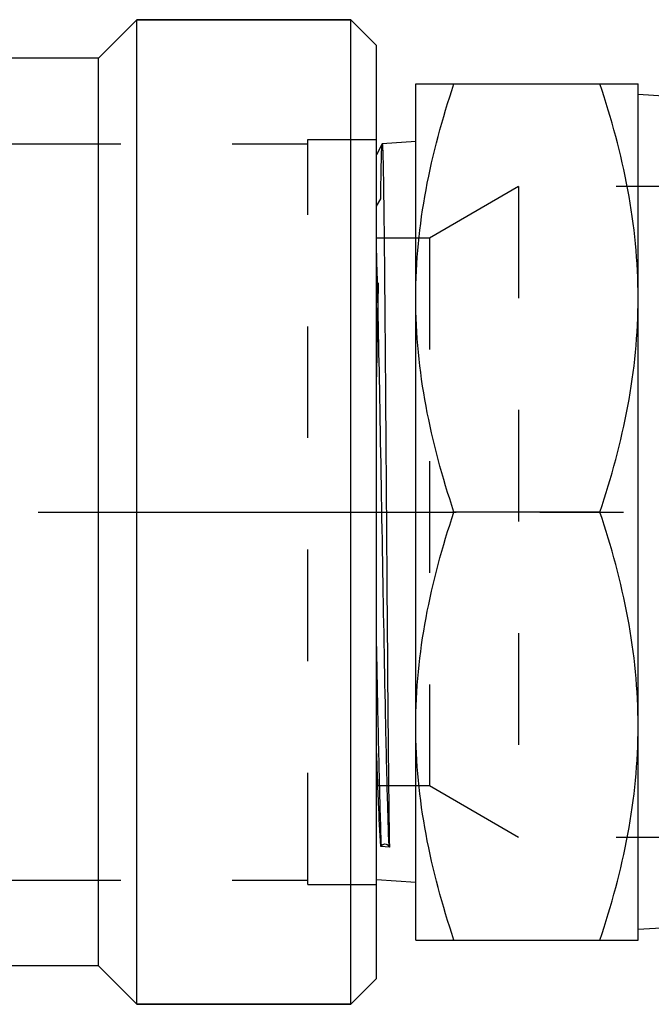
# Model space of a CAD drawing. Header units: millimetres. Extents: x 423 to 577, y 471 to 529.
# Tile 2 of 10: x 500 to 537, y 471 to 529. Entities that reach past the tile are written whole.
import ezdxf

# ---------------------------------------------------------------- set-up
doc = ezdxf.new("R2010")
doc.units = ezdxf.units.MM
doc.header["$LTSCALE"] = 65.185185
doc.linetypes.add('CENTER', pattern=[0.6, 0.375, -0.075, 0.075, -0.075])
doc.linetypes.add('HIDDEN', pattern=[0.2, 0.1, -0.1])
for name, color, linetype in [('ACHSEN_S', 7, 'CONTINUOUS'), ('FASEN', 7, 'CONTINUOUS'), ('KOERPER', 7, 'CONTINUOUS'), ('KONST.EL_MIT_GEO', 7, 'CONTINUOUS')]:
    doc.layers.add(name, color=color, linetype=linetype)

msp = doc.modelspace()

# ---------------------------------------------------------------- linework, layer by layer
at = {"layer": 'ACHSEN_S', "color": 2, "linetype": 'CENTER'}
msp.add_line((422.85, 500), (577.15, 500), dxfattribs=at)
at = {"layer": 'FASEN', "color": 7, "linetype": 'Continuous'}
for p, q in [((506.85, 528.75), (519.35, 528.75)), ((519.35, 471.25), (519.35, 528.75)), ((520.85, 527.25), (519.35, 528.75)), ((520.85, 472.75), (520.85, 527.25)), ((520.85, 472.75), (519.35, 471.25)), ((506.85, 471.25), (519.35, 471.25))]:
    msp.add_line(p, q, dxfattribs=at)
at = {"layer": 'KOERPER', "color": 7, "linetype": 'Continuous'}
for p, q in [((506.85, 528.75), (504.6, 526.5)), ((506.85, 471.25), (506.85, 528.75)), ((519.35, 528.75), (506.85, 528.75)), ((504.6, 526.5), (444.1, 526.5)), ((504.6, 473.5), (504.6, 526.5)), ((504.6, 473.5), (444.1, 473.5)), ((506.85, 471.25), (504.6, 473.5)), ((519.35, 471.25), (506.85, 471.25))]:
    msp.add_line(p, q, dxfattribs=at)
at = {"layer": 'KONST.EL_MIT_GEO', "color": 7, "linetype": 'Continuous'}
for p, q in [((523.15, 475), (523.15, 525)), ((523.15, 525), (536.15, 525)), ((536.15, 475), (536.15, 525)), ((538.456, 524.233), (536.15, 524.386)), ((523.15, 521.639), (521.19, 521.509)), ((521.187, 521.507), (520.85, 520.859)), ((521.187, 521.507), (521.19, 521.509)), ((533.917, 500), (525.383, 500)), ((520.962, 486.55), (520.964, 486.453)), ((521.109, 480.46), (521.129, 480.494)), ((521.608, 480.429), (521.109, 480.46)), ((521.571, 480.494), (521.608, 480.429)), ((523.15, 478.361), (520.85, 478.514)), ((537.82, 475.725), (536.15, 475.614)), ((523.15, 475), (536.15, 475))]:
    msp.add_line(p, q, dxfattribs=at)
at = {"layer": 'KONST.EL_MIT_GEO', "color": 8, "linetype": 'HIDDEN'}
for p, q in [((516.85, 478.25), (516.85, 521.75)), ((516.85, 521.75), (520.85, 521.75)), ((520.85, 478.25), (520.85, 521.75)), ((486.35, 521.5), (516.85, 521.5)), ((529.15, 519), (523.954, 516)), ((554.418, 519), (529.15, 519)), ((529.15, 519), (529.15, 481)), ((520.85, 517.867), (521.104, 518.282)), ((523.954, 516), (520.85, 516)), ((523.954, 516), (523.954, 484)), ((523.954, 484), (520.85, 484)), ((529.15, 481), (523.954, 484)), ((554.418, 481), (529.15, 481)), ((486.35, 478.5), (516.85, 478.5)), ((516.85, 478.25), (520.85, 478.25))]:
    msp.add_line(p, q, dxfattribs=at)
at = {"layer": 'KONST.EL_MIT_GEO', "color": 7, "linetype": 'Continuous'}
msp.add_arc((2369.991, 526.249), 1849.456, 181.056618, 181.229976, dxfattribs=at)
for points, knots in [([(523.15, 512.5), (523.15, 514.615), (523.58, 518.87), (524.709, 522.978), (525.383, 525)], [0, 0, 0, 0, 0.498127, 1, 1, 1, 1]), ([(536.15, 512.5), (536.15, 514.615), (535.72, 518.87), (534.591, 522.978), (533.917, 525)], [0, 0, 0, 0, 0.498127, 1, 1, 1, 1]), ([(521.19, 521.509), (521.192, 521.509), (521.195, 521.497), (521.198, 521.481), (521.202, 521.446), (521.207, 521.379), (521.213, 521.26), (521.221, 521.08), (521.228, 520.849), (521.236, 520.568), (521.243, 520.237), (521.254, 519.7), (521.267, 518.911), (521.282, 517.829), (521.297, 516.576), (521.312, 515.163), (521.327, 513.604), (521.347, 511.278), (521.373, 508.128), (521.402, 504.144), (521.422, 501.399), (521.432, 500)], [0, 0, 0, 0, 0.00034, 0.001251, 0.002757, 0.004862, 0.010864, 0.019246, 0.029992, 0.043074, 0.058461, 0.076118, 0.118062, 0.168503, 0.226953, 0.29285, 0.365559, 0.444379, 0.617274, 0.804876, 1, 1, 1, 1]), ([(520.85, 515.113), (520.926, 512.287), (521.047, 506.069), (521.209, 496.703), (521.347, 488.917), (521.47, 483.595), (521.534, 481.421), (521.571, 480.494)], [0, 0, 0, 0, 0.244927, 0.538812, 0.811583, 0.919599, 1, 1, 1, 1]), ([(525.383, 500), (524.709, 502.022), (523.58, 506.13), (523.15, 510.385), (523.15, 512.5)], [0, 0, 0, 0, 0.501873, 1, 1, 1, 1]), ([(533.917, 500), (534.591, 502.022), (535.72, 506.13), (536.15, 510.385), (536.15, 512.5)], [0, 0, 0, 0, 0.501873, 1, 1, 1, 1]), ([(521.432, 500), (521.46, 496.126), (521.498, 490.709), (521.557, 484.185), (521.589, 481.536), (521.608, 480.429)], [0, 0, 0, 0, 0.593828, 0.830394, 1, 1, 1, 1]), ([(523.15, 487.5), (523.15, 489.615), (523.58, 493.87), (524.709, 497.978), (525.383, 500)], [0, 0, 0, 0, 0.498127, 1, 1, 1, 1]), ([(536.15, 487.5), (536.15, 489.615), (535.72, 493.87), (534.591, 497.978), (533.917, 500)], [0, 0, 0, 0, 0.498127, 1, 1, 1, 1]), ([(525.383, 475), (524.709, 477.022), (523.58, 481.13), (523.15, 485.385), (523.15, 487.5)], [0, 0, 0, 0, 0.501873, 1, 1, 1, 1]), ([(533.917, 475), (534.591, 477.022), (535.72, 481.13), (536.15, 485.385), (536.15, 487.5)], [0, 0, 0, 0, 0.501873, 1, 1, 1, 1]), ([(521.109, 480.46), (521.056, 481.31), (520.962, 483.308), (520.889, 485.306), (520.85, 486.452)], [0, 0, 0, 0, 0.426263, 1, 1, 1, 1]), ([(520.964, 486.453), (520.977, 485.854), (521.023, 483.868), (521.075, 481.881), (521.129, 480.494)], [0, 0, 0, 0, 0.301301, 1, 1, 1, 1])]:
    msp.add_open_spline(points, degree=3, knots=knots, dxfattribs=at)
at = {"layer": 'KONST.EL_MIT_GEO', "color": 8, "linetype": 'HIDDEN'}
for points, knots in [([(521.104, 518.282), (521.11, 518.736), (521.12, 519.372), (521.134, 520.16), (521.145, 520.614), (521.155, 520.974), (521.163, 521.214), (521.171, 521.358), (521.176, 521.43), (521.181, 521.476), (521.184, 521.5), (521.187, 521.507)], [0, 0, 0, 0, 0.421861, 0.591532, 0.732551, 0.844317, 0.926347, 0.956098, 0.978285, 0.992899, 1, 1, 1, 1]), ([(520.85, 506.864), (520.889, 509.03), (520.962, 512.836), (521.051, 516.642), (521.104, 518.282)], [0, 0, 0, 0, 0.569057, 1, 1, 1, 1])]:
    msp.add_open_spline(points, degree=3, knots=knots, dxfattribs=at)
at = {"layer": 'KONST.EL_MIT_GEO', "color": 7, "linetype": 'Continuous'}
msp.add_open_spline([(521.129, 480.494), (521.171, 480.567), (521.35, 480.665), (521.529, 480.567), (521.571, 480.494)], degree=3, dxfattribs=at)

doc.saveas('drawing.dxf')
